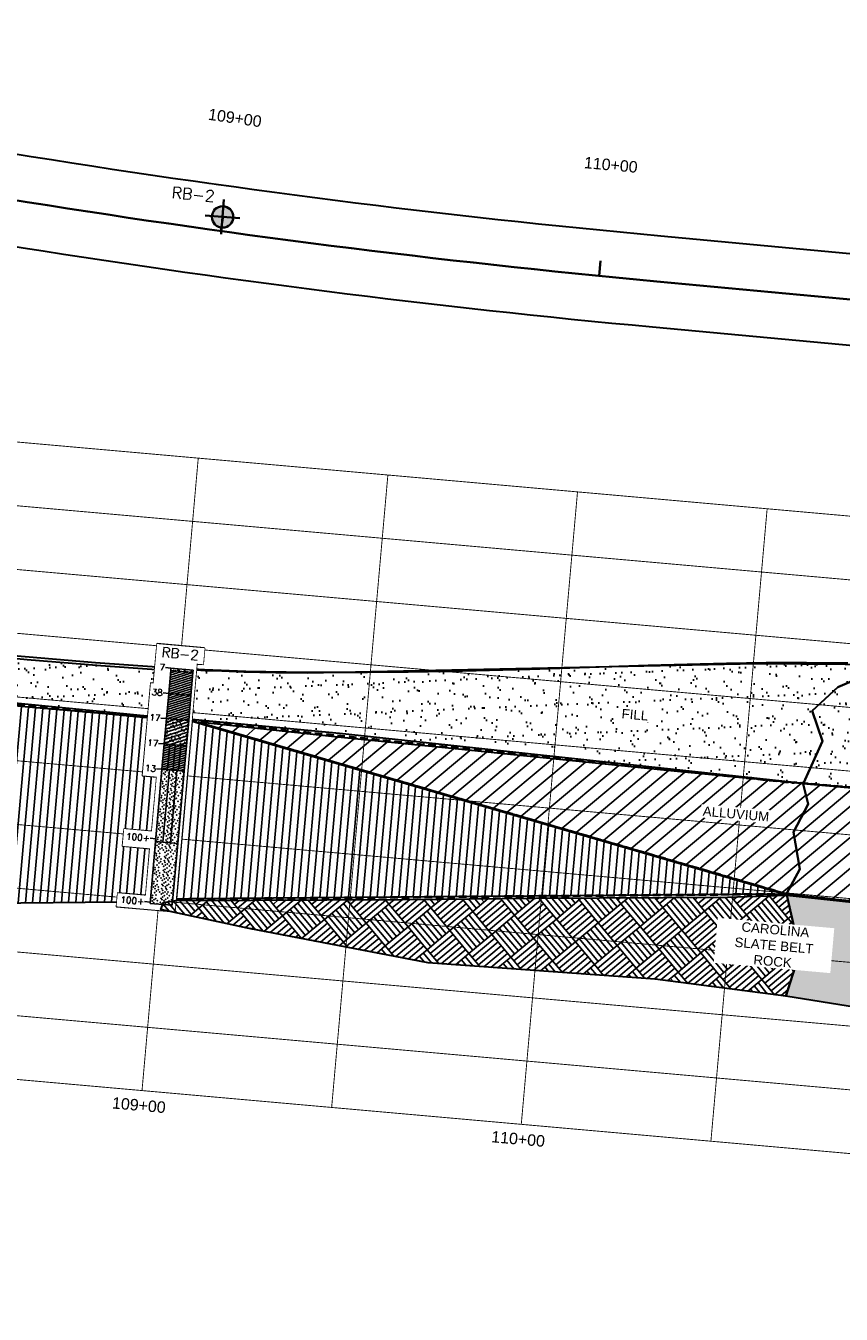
# Model space of a CAD drawing. Header units: feet. Extents: x 1596540 to 2197648, y 451737 to 924248.
# Tile 7 of 40: x 2195807 to 2196022, y 454010 to 454349. Entities that reach past the tile are written whole.
import ezdxf
from ezdxf.enums import TextEntityAlignment as Align

# ---------------------------------------------------------------- set-up
doc = ezdxf.new("R2010")
doc.units = ezdxf.units.FT
doc.header["$LTSCALE"] = 0.5
doc.header["$MEASUREMENT"] = 0
doc.set_wipeout_variables(frame=1)
for name, pattern in [('DASH', [0.12, 0.08, -0.04]), ('DASHED2', [0.375, 0.25, -0.125]), ('SOLID', [0])]:
    doc.linetypes.add(name, pattern=pattern)
for name, color, linetype, lineweight in [('BR_CONCRETE', 91, 'Continuous', 35), ('BR_GRID LINES', 253, 'DASHED2', 25), ('BR_PROPOSED_TRAVELWAY', 137, 'Continuous', 30), ('BR_TEXT', 141, 'Continuous', 20), ('RD_HC_TX_Sta50', 7, 'Continuous', 30), ('RD_PD_RW', 12, 'Continuous', 30), ('strat', 7, 'Continuous', 30)]:
    doc.layers.add(name, color=color, linetype=linetype, lineweight=lineweight)
doc.layers.add('paper', color=1, linetype='Continuous', lineweight=30, plot=False)
doc.layers.add('RB-2', color=6, linetype='SOLID')
doc.styles.add('Arial', font='arial.ttf', dxfattribs={"height": 0.0556})
doc.styles.add('ROMAND', font='romand', dxfattribs={"height": 1})
doc.styles.get("Standard").update_dxf_attribs({"font": 'simplex.shx'})
pattern_1 = [(32.4167009, (352217.911, -171895.133), (0.323935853, 5.774480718), [0, -4.56, 0, -5.1, 0, -4.875]), (2.4167009, (352217.911, -171895.133), (6.038608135, 7.96271146), [0, -2.46, 0, -4.11, 0, -1.575]), (322.4167009, (352214.2356, -171894.806), (9.307185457, -0.810865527), [0, -1.5, 0, -5.4, 0, -7.05]), (312.4167009, (352214.236, -171894.806), (9.21620653, 1.823606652), [0, -0.75, 0, -3.54, 0, -4.05])]
pattern_2 = [(84.9167009, (352217.911, -171895.1332), (-1.8676255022, 0.1661324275), [])]

# ---------------------------------------------------------------- blocks, each defined once
blk = doc.blocks.new('FME-STB red')
h = blk.add_hatch(color=1)
edge = h.paths.add_edge_path()
edge.add_line((0, 0), (0, -0.141))
edge.add_arc((0, 0), 0.141, 270, 360)
edge.add_line((0.141, 0), (0, 0))
edge = h.paths.add_edge_path()
edge.add_line((-0.141, 0), (0, 0))
edge.add_line((0, 0), (0, 0.141))
edge.add_arc((0, 0), 0.141, 90, 180)
at = {"true_color": 0xffffff}
h = blk.add_hatch(color=7, dxfattribs=at)
edge = h.paths.add_edge_path()
edge.add_line((0, 0), (0, 0.141))
edge.add_arc((0, 0), 0.141, 0, 90, ccw=False)
edge.add_line((0.141, 0), (0, 0))
edge = h.paths.add_edge_path()
edge.add_line((-0.141, 0), (0, 0))
edge.add_line((0, 0), (0, -0.141))
edge.add_arc((0, 0), 0.141, 180, 270, ccw=False)
at = {"color": 7, "lineweight": 35}
for points in [[(0, -0.228), (0, 0.228)], [(0.228, 0), (-0.228, 0)]]:
    blk.add_lwpolyline(points, dxfattribs=at)
blk.add_circle((0, 0), 0.141, dxfattribs=at)
blk = doc.blocks.new('rb-2')
at = {"layer": 'paper'}
blk.add_lwpolyline([(5.43, 5.97), (-7.12, 5.97), (-7.12, -4.43), (-7.83, -4.43), (-7.83, -28.74), (-4.12, -28.74), (-4.12, -43.17), (-11.43, -43.17), (-11.43, -47.64), (-4.22, -47.64), (-4.22, -60.09), (-11.62, -60.09), (-11.62, -63.58), (3.74, -63.58), (3.74, 1.74), (5.41, 1.74)], close=True, dxfattribs=at)
at = {"color": 7, "true_color": 0xffffff}
blk.add_wipeout([(5.43, 5.97), (-7.12, 5.97), (-7.12, -4.43), (-7.83, -4.43), (-7.83, -28.74), (-4.12, -28.74), (-4.12, -43.17), (-11.43, -43.17), (-11.43, -47.64), (-4.22, -47.64), (-4.22, -60.09), (-11.62, -60.09), (-11.62, -63.58), (3.74, -63.58), (3.74, 1.74), (5.41, 1.74)], dxfattribs=at).dxf.layer = 'RB-2'
at = {"layer": 'RB-2', "color": 7, "linetype": 'SOLID'}
for p, q in [((-4.4, 0), (-2.93, 0)), ((-2.93, 0), (-2.93, -0.67)), ((-2.93, 0), (2.93, 0)), ((2.93, -0.67), (2.93, 0)), ((-2.93, -0.67), (2.93, -0.67)), ((-2.93, -1.28), (-1.47, -0.67)), ((-2.93, -1.89), (0, -0.67)), ((-2.93, -2.5), (1.47, -0.67)), ((-2.93, -3.11), (2.93, -0.67)), ((-2.93, -0.67), (-2.93, -6.67)), ((-2.93, -3.72), (2.93, -1.28)), ((-2.93, -4.33), (2.93, -1.89)), ((-2.93, -4.94), (2.93, -2.5)), ((-2.93, -5.56), (2.93, -3.11)), ((-1.48, -0.67), (-1.78, -0.48)), ((-0.62, -0.6), (-0.91, -0.12)), ((0.53, -0.6), (0.82, -0.12)), ((1.39, -0.67), (1.63, -0.52)), ((1.63, -0.52), (1.69, -0.48)), ((2.93, -6.67), (2.93, -0.67)), ((-4.4, -6.67), (-2.93, -6.67)), ((-2.93, -6.17), (2.93, -3.72)), ((-2.93, -6.67), (2.93, -6.67)), ((-2.93, -7.28), (-1.47, -6.67)), ((-2.93, -7.89), (0, -6.67)), ((-2.93, -8.5), (1.47, -6.67)), ((-2.93, -9.11), (2.93, -6.67)), ((-2.93, -6.67), (-2.93, -13.33)), ((-2.67, -6.67), (2.93, -4.33)), ((-1.2, -6.67), (2.93, -4.94)), ((0.27, -6.67), (2.93, -5.56)), ((1.73, -6.67), (2.93, -6.17)), ((2.93, -13.33), (2.93, -6.67)), ((-2.93, -9.72), (2.93, -7.28)), ((-2.93, -10.33), (2.93, -7.89)), ((-2.93, -10.94), (2.93, -8.5)), ((-2.93, -11.56), (2.93, -9.11)), ((-2.93, -12.17), (2.93, -9.72)), ((-4.4, -13.33), (-2.93, -13.33)), ((-2.93, -12.78), (2.93, -10.33)), ((-2.93, -13.33), (2.93, -13.33)), ((-2.93, -14.25), (-0.73, -13.33)), ((-2.93, -15.17), (1.47, -13.33)), ((-2.93, -13.33), (-2.93, -20)), ((-2.8, -13.33), (2.93, -10.94)), ((-1.33, -13.33), (2.93, -11.56)), ((0.13, -13.33), (2.93, -12.17)), ((1.6, -13.33), (2.93, -12.78)), ((2.93, -20), (2.93, -13.33)), ((-2.93, -16.08), (2.93, -13.64)), ((-2.93, -17), (2.93, -14.56)), ((-2.93, -17.92), (2.93, -15.47)), ((-2.93, -18.83), (2.93, -16.39)), ((-4.4, -20), (-2.93, -20)), ((-2.93, -19.75), (2.93, -17.31)), ((-2.93, -20), (2.93, -20)), ((-2.93, -20.61), (-1.47, -20)), ((-2.93, -21.22), (0, -20)), ((-2.93, -21.83), (1.47, -20)), ((-2.93, -22.44), (2.93, -20)), ((-2.93, -20), (-2.93, -26.67)), ((-1.47, -26.67), (-1.47, -20)), ((-1.33, -20), (2.93, -18.22)), ((0, -26.67), (0, -20)), ((0.87, -20), (2.93, -19.14)), ((1.47, -26.67), (1.47, -20)), ((2.93, -26.67), (2.93, -20)), ((-2.93, -23.06), (2.93, -20.61)), ((-2.93, -23.67), (2.93, -21.22)), ((-2.93, -24.28), (2.93, -21.83)), ((-2.93, -24.89), (2.93, -22.44)), ((-2.93, -25.5), (2.93, -23.06)), ((-2.93, -26.11), (2.93, -23.67)), ((-4.4, -26.67), (-2.93, -26.67)), ((-2.93, -26.67), (2.93, -26.67)), ((-2.93, -26.67), (-2.93, -45.67)), ((-2.8, -26.67), (2.93, -24.28)), ((-1.33, -26.67), (2.93, -24.89)), ((-0.98, -45.67), (-0.98, -26.67)), ((0.13, -26.67), (2.93, -25.5)), ((0.98, -45.67), (0.98, -26.67)), ((1.6, -26.67), (2.93, -26.11)), ((2.93, -45.67), (2.93, -26.67)), ((-4.4, -45), (-2.93, -45)), ((-2.93, -45.67), (2.93, -45.67)), ((-2.93, -45.67), (-2.93, -62)), ((2.93, -62), (2.93, -45.67)), ((-4.4, -61.67), (-2.93, -61.67)), ((-2.93, -62), (2.93, -62))]:
    blk.add_line(p, q, dxfattribs=at)
at = {"layer": 'RB-2', "color": 7}
for p in [(-2.83, -0.61), (-2.24, -0.12), (-1.07, -0.37), (0.69, -0.12), (1.09, -0.59), (2.45, -0.37), (-2.42, -13.42), (-0.22, -13.42), (2.68, -13.52), (-2.86, -13.79), (-2.86, -15.07), (-2.86, -16.17), (-2.42, -14.34), (-2.42, -16.54), (-1.98, -13.97), (-1.98, -14.71), (-1.98, -15.81), (-1.54, -13.61), (-1.54, -15.26), (-1.54, -16.36), (-1.1, -14.16), (-1.1, -14.89), (-0.66, -15.44), (-0.22, -14.52), (-0.22, -15.99), (0.03, -14.95), (0.09, -13.77), (0.22, -15.62), (0.22, -16.72), (0.66, -13.97), (0.66, -16.36), (0.71, -15.33), (0.89, -14.39), (1.1, -13.61), (1.1, -14.71), (1.27, -15.81), (1.54, -15.26), (1.54, -16.91), (1.98, -13.97), (1.98, -16.17), (2.42, -15.44), (2.66, -14.81), (2.86, -14.34), (2.86, -15.81), (2.86, -16.54), (-2.86, -17.46), (-2.86, -18.74), (-2.86, -19.84), (-2.42, -17.09), (-2.42, -18.01), (-1.98, -17.64), (-1.98, -18.37), (-1.98, -19.47), (-1.54, -17.27), (-1.54, -18.92), (-1.1, -17.82), (-1.1, -18.56), (-0.66, -19.11), (-0.22, -17.09), (-0.22, -18.19), (-0.22, -19.66), (0.03, -18.62), (0.09, -17.44), (0.22, -19.29), (0.66, -17.64), (0.71, -19), (0.89, -18.06), (1.1, -17.27), (1.1, -18.37), (1.27, -19.47), (1.54, -18.92), (1.98, -17.64), (1.98, -19.84), (2.42, -19.11), (2.66, -18.47), (2.68, -17.18), (2.86, -18.01), (2.86, -19.47), (-2.42, -26.76), (-1.54, -26.94), (-0.22, -26.76), (1.1, -26.94), (2.68, -26.85), (-2.86, -27.12), (-2.86, -28.41), (-2.86, -29.51), (-2.42, -27.67), (-2.42, -29.87), (-2.42, -30.42), (-1.98, -27.31), (-1.98, -28.04), (-1.98, -29.14), (-1.54, -28.59), (-1.54, -29.69), (-1.1, -27.49), (-1.1, -28.22), (-0.66, -28.77), (-0.22, -27.86), (-0.22, -29.32), (-0.22, -30.42), (0.03, -28.28), (0.09, -27.11), (0.22, -28.96), (0.22, -30.06), (0.66, -27.31), (0.66, -29.69), (0.71, -28.67), (0.89, -27.72), (1.1, -28.04), (1.27, -29.14), (1.54, -28.59), (1.54, -30.24), (1.98, -27.31), (1.98, -29.51), (2.42, -28.77), (2.66, -28.14), (2.86, -27.67), (2.86, -29.14), (2.86, -29.87), (-2.86, -30.79), (-2.86, -32.07), (-2.86, -33.17), (-2.42, -31.34), (-2.42, -33.54), (-1.98, -30.97), (-1.98, -31.71), (-1.98, -32.81), (-1.54, -30.61), (-1.54, -32.26), (-1.54, -33.36), (-1.1, -31.16), (-1.1, -31.89), (-0.66, -32.44), (-0.22, -31.52), (-0.22, -32.99), (0.03, -31.95), (0.09, -30.77), (0.22, -32.62), (0.22, -33.72), (0.66, -30.97), (0.66, -33.36), (0.71, -32.33), (0.89, -31.39), (1.1, -30.61), (1.1, -31.71), (1.27, -32.81), (1.54, -32.26), (1.98, -30.97), (1.98, -33.17), (2.42, -32.44), (2.66, -31.81), (2.68, -30.52), (2.86, -31.34), (2.86, -32.81), (2.86, -33.54), (-2.86, -34.46), (-2.86, -35.74), (-2.86, -36.84), (-2.42, -34.09), (-2.42, -35.01), (-1.98, -34.64), (-1.98, -35.37), (-1.98, -36.47), (-1.54, -34.27), (-1.54, -35.92), (-1.54, -37.02), (-1.1, -34.82), (-1.1, -35.56), (-0.66, -36.11), (-0.22, -34.09), (-0.22, -35.19), (-0.22, -36.66), (0.03, -35.62), (0.09, -34.44), (0.22, -36.29), (0.66, -34.64), (0.66, -37.02), (0.71, -36), (0.89, -35.06), (1.1, -34.27), (1.1, -35.37), (1.27, -36.47), (1.54, -33.91), (1.54, -35.92), (1.98, -34.64), (1.98, -36.84), (2.42, -36.11), (2.66, -35.47), (2.68, -34.18), (2.86, -35.01), (2.86, -36.47), (-2.86, -38.12), (-2.86, -39.41), (-2.86, -40.51), (-2.42, -37.21), (-2.42, -37.76), (-2.42, -38.67), (-1.98, -38.31), (-1.98, -39.04), (-1.98, -40.14), (-1.54, -37.94), (-1.54, -39.59), (-1.1, -38.49), (-1.1, -39.22), (-0.66, -39.77), (-0.22, -37.76), (-0.22, -38.86), (-0.22, -40.32), (0.03, -39.28), (0.09, -38.11), (0.22, -37.39), (0.22, -39.96), (0.66, -38.31), (0.71, -39.67), (0.89, -38.72), (1.1, -37.94), (1.1, -39.04), (1.27, -40.14), (1.54, -37.57), (1.54, -39.59), (1.98, -38.31), (1.98, -40.51), (2.42, -39.77), (2.66, -39.14), (2.68, -37.85), (2.86, -37.21), (2.86, -38.67), (2.86, -40.14), (-2.86, -41.79), (-2.86, -43.07), (-2.42, -40.87), (-2.42, -41.42), (-2.42, -42.34), (-1.98, -41.97), (-1.98, -42.71), (-1.98, -43.81), (-1.54, -40.69), (-1.54, -41.61), (-1.54, -43.26), (-1.1, -42.16), (-1.1, -42.89), (-0.66, -43.44), (-0.22, -41.42), (-0.22, -42.52), (0.03, -42.95), (0.09, -41.77), (0.22, -41.06), (0.22, -43.62), (0.66, -40.69), (0.66, -41.97), (0.71, -43.33), (0.89, -42.39), (1.1, -41.61), (1.1, -42.71), (1.27, -43.81), (1.54, -41.24), (1.54, -43.26), (1.98, -41.97), (2.42, -43.44), (2.66, -42.81), (2.68, -41.52), (2.86, -40.87), (2.86, -42.34), (2.86, -43.81), (-2.86, -44.17), (-2.86, -45.46), (-2.86, -46.12), (-2.42, -44.54), (-2.42, -45.09), (-2.42, -45.76), (-2.42, -46.67), (-1.98, -45.64), (-1.98, -46.31), (-1.98, -47.04), (-1.54, -44.36), (-1.54, -45.27), (-1.54, -45.94), (-1.1, -46.49), (-1.1, -47.22), (-0.22, -43.99), (-0.22, -45.09), (-0.22, -45.76), (-0.22, -46.86), (0.03, -47.28), (0.09, -45.44), (0.09, -46.11), (0.22, -44.72), (0.66, -44.36), (0.66, -45.64), (0.66, -46.31), (0.89, -46.72), (1.1, -45.27), (1.1, -45.94), (1.1, -47.04), (1.54, -44.91), (1.98, -44.17), (1.98, -45.64), (1.98, -46.31), (2.66, -47.14), (2.68, -45.18), (2.68, -45.85), (2.86, -44.54), (2.86, -46.67), (-2.86, -47.41), (-2.86, -48.51), (-2.86, -49.79), (-2.42, -48.87), (-2.42, -49.42), (-2.42, -50.34), (-1.98, -48.14), (-1.98, -49.97), (-1.98, -50.71), (-1.54, -47.59), (-1.54, -48.69), (-1.54, -49.61), (-1.1, -50.16), (-0.66, -47.77), (-0.22, -48.32), (-0.22, -49.42), (-0.22, -50.52), (0.09, -49.77), (0.22, -47.96), (0.22, -49.06), (0.66, -48.69), (0.66, -49.97), (0.71, -47.67), (0.89, -50.39), (1.1, -49.61), (1.1, -50.71), (1.27, -48.14), (1.54, -47.59), (1.54, -49.24), (1.98, -48.51), (1.98, -49.97), (2.42, -47.77), (2.68, -49.52), (2.86, -48.14), (2.86, -48.87), (2.86, -50.34), (-2.86, -51.07), (-2.86, -52.17), (-2.86, -53.46), (-2.42, -52.54), (-2.42, -53.09), (-2.42, -54.01), (-1.98, -51.81), (-1.98, -53.64), (-1.54, -51.26), (-1.54, -52.36), (-1.54, -53.27), (-1.1, -50.89), (-1.1, -53.82), (-0.66, -51.44), (-0.22, -51.99), (-0.22, -53.09), (0.03, -50.95), (0.09, -53.44), (0.22, -51.62), (0.22, -52.72), (0.66, -52.36), (0.66, -53.64), (0.71, -51.33), (0.89, -54.06), (1.1, -53.27), (1.27, -51.81), (1.54, -51.26), (1.54, -52.91), (1.98, -52.17), (1.98, -53.64), (2.42, -51.44), (2.66, -50.81), (2.68, -53.18), (2.86, -51.81), (2.86, -52.54), (2.86, -54.01), (-2.86, -54.74), (-2.86, -55.84), (-2.86, -57.12), (-2.42, -56.21), (-2.42, -56.76), (-1.98, -54.37), (-1.98, -55.47), (-1.98, -57.31), (-1.54, -54.92), (-1.54, -56.02), (-1.54, -56.94), (-1.1, -54.56), (-1.1, -57.49), (-0.66, -55.11), (-0.22, -54.19), (-0.22, -55.66), (-0.22, -56.76), (0.03, -54.62), (0.09, -57.11), (0.22, -55.29), (0.22, -56.39), (0.66, -56.02), (0.66, -57.31), (0.71, -55), (1.1, -54.37), (1.1, -56.94), (1.27, -55.47), (1.54, -54.92), (1.54, -56.57), (1.98, -55.84), (1.98, -57.31), (2.42, -55.11), (2.66, -54.47), (2.68, -56.85), (2.86, -55.47), (2.86, -56.21), (-2.86, -58.41), (-2.86, -59.51), (-2.86, -60.79), (-2.42, -57.67), (-2.42, -59.87), (-2.42, -60.42), (-1.98, -58.04), (-1.98, -59.14), (-1.54, -58.59), (-1.54, -59.69), (-1.54, -60.61), (-1.1, -58.22), (-0.66, -58.77), (-0.22, -57.86), (-0.22, -59.32), (-0.22, -60.42), (0.03, -58.28), (0.09, -60.77), (0.22, -58.96), (0.22, -60.06), (0.66, -59.69), (0.71, -58.67), (0.89, -57.72), (1.1, -58.04), (1.1, -60.61), (1.27, -59.14), (1.54, -58.59), (1.54, -60.24), (1.98, -59.51), (2.42, -58.77), (2.66, -58.14), (2.68, -60.52), (2.86, -57.67), (2.86, -59.14), (2.86, -59.87), (-2.42, -61.34), (-1.98, -60.97), (-1.98, -61.71), (-1.1, -61.16), (-1.1, -61.89), (-0.22, -61.52), (0.03, -61.95), (0.66, -60.97), (0.89, -61.39), (1.1, -61.71), (1.98, -60.97), (2.66, -61.81), (2.86, -61.34)]:
    blk.add_point(p, dxfattribs=at)
at = {"layer": 'RB-2', "color": 134, "style": 'ROMAND'}
blk.add_text('RB-2', height=2.6, dxfattribs=at).set_placement((-0.84, 2.68), align=Align.CENTER)
at = {"layer": 'RB-2', "color": 7, "style": 'ROMAND'}
for s, p in [('7', (-4.49, 0)), ('38', (-4.49, -6.67)), ('17', (-4.49, -13.33)), ('17', (-4.49, -20)), ('13', (-4.49, -26.67)), ('100+', (-4.49, -45)), ('100+', (-4.49, -61.67))]:
    blk.add_text(s, height=1.7, dxfattribs=at).set_placement(p, align=Align.MIDDLE_RIGHT)

msp = doc.modelspace()

# ---------------------------------------------------------------- hatches: boundary and pattern name
at = {"layer": 'strat', "lineweight": 30, "transparency": 33554648}
h = msp.add_hatch(dxfattribs=at)
h.set_pattern_fill('AR-SAND', color=256, scale=3, angle=-5.083299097)
h.set_pattern_definition(pattern_1)
h.paths.add_polyline_path([(2195654.2050676, 454197.4159891), (2195653.1163608, 454185.1125948), (2195713.5174211, 454179.5590306), (2195778.629596, 454173.4677727), (2195844.7182447, 454166.9895266), (2195845.994743, 454179.3407908), (2195840.548059, 454179.6946407), (2195827.2026941, 454180.679296), (2195807.8338503, 454182.2563479), (2195794.0280889, 454183.5049142), (2195758.664946, 454186.8801375), (2195725.2943692, 454190.2411963), (2195657.0752747, 454197.0701557)])
at = {"layer": 'strat', "lineweight": 25, "transparency": 33554602}
h = msp.add_hatch(dxfattribs=at)
h.set_pattern_fill('ANSI31', color=256, scale=15, angle=39.916700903)
h.set_pattern_definition(pattern_2)
h.paths.add_polyline_path([(2195653.0686793, 454184.6020239), (2195648.6216248, 454136.3490115), (2195672.7125856, 454133.0523299), (2195724.2258114, 454123.6875496), (2195765.2923321, 454127.5905275), (2195797.6333454, 454118.3764121), (2195840.1002747, 454118.8005014), (2195844.6887652, 454166.4754566), (2195827.4218164, 454168.1070109), (2195810.241375, 454169.6554859), (2195774.9326777, 454172.885155), (2195748.5998709, 454175.5377434), (2195727.0915918, 454177.4992067), (2195684.7126994, 454181.5654324), (2195658.0536419, 454184.0165655)])
at = {"layer": 'strat', "lineweight": 30, "transparency": 33554648}
h = msp.add_hatch(dxfattribs=at)
h.set_pattern_fill('AR-SAND', color=256, scale=3, angle=-5.083299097)
h.set_pattern_definition(pattern_1)
h.paths.add_polyline_path([(2195851.1762139, 454178.7275128), (2195850.1320311, 454166.7625001), (2195889.905976, 454162.973101), (2196011.7311819, 454149.8604614), (2196016.768844, 454160.8682864), (2196014.0505003, 454168.8344362), (2196020.7428173, 454175.0370602), (2196034.4429992, 454180.8938744), (2195999.3274887, 454181.1950452), (2195881.5063608, 454178.7142246), (2195873.1663925, 454178.8190904), (2195864.7750133, 454179.0152871), (2195858.9926708, 454179.2296155), (2195854.6249763, 454179.3517558), (2195851.2535953, 454179.5974178)])
h = msp.add_hatch(dxfattribs=at)
h.set_pattern_fill('AR-SAND', color=256, scale=3, angle=-5.083299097)
h.set_pattern_definition([(32.4167009, (359759.485, -176921.1593), (0.323935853, 5.774480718), [0, -4.56, 0, -5.1, 0, -4.875]), (2.4167009, (359759.485, -176921.159), (6.038608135, 7.96271146), [0, -2.46, 0, -4.11, 0, -1.575]), (322.4167009, (359755.8095, -176920.8324), (9.307185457, -0.810865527), [0, -1.5, 0, -5.4, 0, -7.05]), (312.4167009, (359755.8095, -176920.832), (9.21620653, 1.823606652), [0, -0.75, 0, -3.54, 0, -4.05])])
h.paths.add_polyline_path([(2196011.7311819, 454149.8604614), (2196038.5639249, 454147.6147666), (2196042.115861, 454147.3498614), (2196044.5258948, 454173.7912605), (2196051.6724612, 454173.1732496), (2196049.2281728, 454146.5376191), (2196066.5210245, 454145.0700027), (2196067.2692312, 454155.1034252), (2196074.5508908, 454154.5411633), (2196073.6049852, 454144.4040186), (2196078.1249656, 454144.050005), (2196079.0088594, 454154.007757), (2196086.1498996, 454153.3899456), (2196085.212186, 454143.644102), (2196097.3415064, 454151.0488793), (2196091.5154936, 454159.2632619), (2196083.7881034, 454170.4081964), (2196034.4429992, 454180.8938744), (2196020.7428173, 454175.0370602), (2196014.0505003, 454168.8344362), (2196016.768844, 454160.8682864)])
at = {"layer": 'strat', "lineweight": 25, "transparency": 33554602}
h = msp.add_hatch(dxfattribs=at)
h.set_pattern_fill('ANSI31', color=256, scale=15, angle=39.916700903)
h.set_pattern_definition(pattern_2)
h.paths.add_polyline_path([(2195849.6857102, 454166.3255187), (2195845.5879901, 454119.4640769), (2195850.2717359, 454119.5710956), (2196006.2283185, 454120.8441662), (2196000.6316394, 454122.481529), (2195849.7096958, 454166.4565979)])
h = msp.add_hatch(dxfattribs=at)
h.set_pattern_fill('ANSI31', color=256, scale=25, angle=-5.083299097)
h.set_pattern_definition([(39.9167009, (352217.911, -171895.1332), (-2.005228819, 2.3968067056), [])])
h.paths.add_polyline_path([(2195852.9410189, 454165.837867), (2196007.2709377, 454120.8332724), (2196010.7991204, 454127.3111354), (2196009.0898646, 454136.9821812), (2196012.9445151, 454144.3550149), (2196011.6526673, 454149.710676), (2196010.1465985, 454149.8131378), (2195975.0208502, 454153.2550821), (2195920.2131171, 454158.8496895), (2195889.432577, 454161.9381656)])
h = msp.add_hatch(dxfattribs=at)
h.set_pattern_fill('ANSI31', color=256, scale=25, angle=-5.083299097)
h.set_pattern_definition([(39.9167009, (359759.485, -176921.1593), (-2.005228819, 2.3968067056), [])])
h.paths.add_polyline_path([(2196011.6526673, 454149.710676), (2196012.9445151, 454144.3550149), (2196009.0898646, 454136.9821812), (2196010.7991204, 454127.3111354), (2196007.2709377, 454120.8332724), (2196039.5008834, 454117.3272675), (2196042.1515363, 454146.9329415)])
h.paths.add_polyline_path([(2196049.2153849, 454146.3969634), (2196046.6592749, 454116.4772972), (2196050.4382772, 454115.8368154), (2196055.4157953, 454114.761914), (2196066.121248, 454112.0227499), (2196068.9055412, 454111.2921287), (2196072.7359519, 454110.3446158), (2196075.061929, 454109.7538346), (2196078.0975141, 454143.8277749), (2196073.5868576, 454144.1777333), (2196073.2399327, 454140.710068), (2196066.1585069, 454141.3784302), (2196066.4684019, 454144.8622035)])
h.paths.add_polyline_path([(2196085.1628467, 454143.3255479), (2196082.1392807, 454109.0182085), (2196083.7547878, 454109.0691527), (2196086.4188928, 454109.2657285), (2196090.0189876, 454109.4801475), (2196093.5408429, 454148.4573879)])
h.paths.add_polyline_path([(2196187.9173371, 454098.1045178), (2196190.9367424, 454141.5161483), (2196187.6293851, 454142.0298282), (2196180.1713522, 454144.1080308), (2196172.2531782, 454144.4844486), (2196163.9617579, 454144.8145167), (2196153.4123858, 454145.3774797), (2196138.9228664, 454146.5317728), (2196125.649249, 454146.7555826), (2196117.1224583, 454147.7154411), (2196100.8880562, 454149.9845824), (2196097.1695536, 454109.1532918), (2196119.3812614, 454107.6366491), (2196142.7730326, 454105.9242445), (2196160.6841883, 454104.4949076), (2196168.2755347, 454103.6852264), (2196171.6542355, 454103.1918064), (2196174.1729621, 454102.6483309), (2196176.9641025, 454101.8144355), (2196180.3922126, 454100.5438634), (2196183.61921, 454099.3241117), (2196185.4278749, 454098.7685399), (2196186.8914079, 454098.3469056)])
h.paths.add_polyline_path([(2196212.3880693, 454138.5512593), (2196211.1771208, 454132.5128888), (2196207.0709942, 454087.80528), (2196209.9089921, 454087.534351), (2196217.6146313, 454087.3984376), (2196230.3070389, 454087.6598995), (2196243.3892747, 454088.1189511), (2196266.2696618, 454089.6372832), (2196287.1258192, 454090.9271641), (2196300.0990455, 454091.9821222), (2196305.796564, 454092.3726987), (2196309.2324464, 454131.3997754), (2196304.0497215, 454127.2576834), (2196294.7264745, 454120.1013174), (2196292.8266374, 454119.9215916), (2196286.3655744, 454093.6396237), (2196240.2933461, 454096.6173585), (2196236.4149587, 454096.905791), (2196230.6431809, 454129.277069), (2196225.7104195, 454139.3728538), (2196215.1851016, 454138.6520016), (2196213.1445554, 454138.2049526)])
h.paths.add_polyline_path([(2196313.6762469, 454094.5248803), (2196317.7922956, 454136.8451127), (2196319.5674806, 454137.8609941), (2196322.6679274, 454139.8362734), (2196324.0065158, 454141.7425127), (2196325.7527437, 454143.6255589), (2196326.9492864, 454144.5054384), (2196323.3671697, 454103.7056395), (2196322.3728038, 454103.0152521), (2196320.7696557, 454101.6604768), (2196318.3686067, 454099.1680387), (2196315.6770024, 454096.2818455), (2196314.2020877, 454094.7427811), (2196313.8519893, 454094.4790092)])
h.paths.add_polyline_path([(2196335.1772574, 454149.0976494), (2196340.2144891, 454152.2607411), (2196347.4315391, 454159.3243802), (2196351.7034938, 454163.3325956), (2196354.3529918, 454165.2028808), (2196357.3594633, 454166.0174912), (2196361.1753066, 454166.1454604), (2196364.7164796, 454165.7124912), (2196363.7584112, 454152.1442211), (2196361.9681551, 454150.9356403), (2196360.1254136, 454149.089703), (2196355.4156792, 454143.0044796), (2196349.5141532, 454134.1669415), (2196340.2743097, 454119.6743105), (2196334.4172152, 454110.9987809), (2196332.0221053, 454108.175112), (2196331.0246413, 454107.2882677)])
at = {"layer": 'strat', "lineweight": 25, "transparency": 33554559}
h = msp.add_hatch(dxfattribs=at)
h.set_pattern_fill('AR-PARQ1', color=256, scale=0.65, angle=39.916700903)
h.set_pattern_definition([(129.9167009, (359759.485, -176921.159), (-10.98748067, 0.977378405), [7.8, -7.8]), (129.9167009, (359760.482, -176920.325), (-10.98748067, 0.977378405), [7.8, -7.8]), (129.9167009, (359761.479, -176919.491), (-10.98748067, 0.977378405), [7.8, -7.8]), (129.9167009, (359762.476, -176918.657), (-10.98748067, 0.977378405), [7.8, -7.8]), (129.9167009, (359763.473, -176917.823), (-10.98748067, 0.977378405), [7.8, -7.8]), (129.9167009, (359764.47, -176916.9885), (-10.98748067, 0.977378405), [7.8, -7.8]), (129.9167009, (359765.4674, -176916.154), (-10.98748067, 0.977378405), [7.8, -7.8]), (39.9167009, (359754.48, -176915.177), (10.98748067, -0.977378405), [7.8, -7.8]), (39.9167009, (359753.646, -176914.18), (10.98748067, -0.977378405), [7.8, -7.8]), (39.9167009, (359752.8116, -176913.183), (10.98748067, -0.977378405), [7.8, -7.8]), (39.9167009, (359751.9774, -176912.186), (10.98748067, -0.977378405), [7.8, -7.8]), (39.9167009, (359751.143, -176911.189), (10.98748067, -0.977378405), [7.8, -7.8]), (39.9167009, (359750.309, -176910.1916), (10.98748067, -0.977378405), [7.8, -7.8]), (39.9167009, (359749.475, -176909.1945), (10.98748067, -0.977378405), [7.8, -7.8])])
h.paths.add_polyline_path([(2196007.3467682, 454120.484255), (2196030.1333883, 454118.0060491), (2196039.6101074, 454116.9336751), (2196046.7212687, 454116.1700482), (2196050.6812537, 454115.5545004), (2196055.9528129, 454114.3562769), (2196065.0859386, 454112.0435734), (2196072.5035993, 454110.1932023), (2196075.0262406, 454109.554346), (2196071.7049104, 454074.440159), (2196079.1727094, 454073.9124433), (2196082.1450645, 454108.6342873), (2196083.3770219, 454106.1958505), (2196086.0715767, 454103.5807654), (2196089.1850214, 454101.8455591), (2196086.2295054, 454068.2525366), (2196093.8261691, 454067.528233), (2196096.7158896, 454100.0772166), (2196096.7431281, 454100.5357453), (2196099.5734398, 454099.7956713), (2196104.316103, 454098.3927852), (2196108.6566923, 454097.3060766), (2196113.6049082, 454096.073739), (2196116.1325799, 454095.4585903), (2196119.9478637, 454094.8111728), (2196123.4698526, 454094.3854599), (2196130.7827166, 454093.69712), (2196140.3992306, 454092.8636904), (2196149.4952713, 454092.2831082), (2196154.5409053, 454091.8650768), (2196161.3887699, 454091.0767136), (2196165.8309648, 454090.6183819), (2196169.6764195, 454090.0869602), (2196173.5397349, 454089.4519449), (2196177.1913545, 454088.6833506), (2196179.76999, 454088.0714153), (2196181.6415274, 454087.5988826), (2196182.9841844, 454087.2040024), (2196186.7724765, 454085.7346425), (2196181.0299881, 454022.1118598), (2196188.6986087, 454021.5484116), (2196188.9573271, 454017.9125612), (2196188.5314534, 454011.393606), (2196187.5871218, 454002.9426883), (2196193.2742724, 454001.9234182), (2196199.4172282, 454001.697839), (2196205.4937114, 454071.0440945), (2196211.97065, 454071.2331719), (2196221.3775175, 454071.854547), (2196233.4993818, 454072.9001484), (2196243.8398772, 454073.8996919), (2196258.6367311, 454075.4535316), (2196271.8678818, 454077.4123517), (2196287.9506045, 454081.1931672), (2196294.3943406, 454083.0946535), (2196298.729992, 454084.3303248), (2196303.7319538, 454085.3787369), (2196305.7572192, 454085.864508), (2196299.3919318, 454020.5826539), (2196307.7811475, 454019.9474861), (2196313.0402568, 454086.6805969), (2196315.8477077, 454086.9907845), (2196318.9050163, 454087.1704933), (2196320.821737, 454087.1841787), (2196321.880405, 454087.2824206), (2196315.6745973, 454017.9475928), (2196323.0261471, 454017.3220157), (2196329.2336596, 454087.5136356), (2196331.1028588, 454087.7927068), (2196334.0234112, 454088.5387994), (2196336.4486195, 454089.4752563), (2196337.8889717, 454090.1390777), (2196340.1785598, 454091.6479642), (2196342.0299078, 454092.9932721), (2196343.6818074, 454094.3747491), (2196345.564941, 454096.2974575), (2196348.3486507, 454099.8769432), (2196349.4455485, 454101.242843), (2196350.7995695, 454102.7549303), (2196351.9224763, 454103.8026473), (2196353.5879178, 454105.228004), (2196356.2128474, 454107.1973359), (2196358.10721, 454108.4632157), (2196360.1017471, 454109.7799497), (2196357.2804012, 454079.2298126), (2196364.6081163, 454078.5680023), (2196367.8215502, 454113.752708), (2196368.1420693, 454114.0889345), (2196371.9376721, 454116.3879428), (2196375.8026233, 454118.3948845), (2196378.4420994, 454119.8437296), (2196367.5224, 453998.3097374), (2196375.0228817, 453997.7452314), (2196385.848398, 454120.2988605), (2196386.5609107, 454119.9888752), (2196387.6265086, 454119.257052), (2196388.1264339, 454118.6371796), (2196389.1865483, 454116.9194515), (2196391.3193557, 454110.0103345), (2196393.4615686, 454103.0184291), (2196395.6425059, 454098.254775), (2196399.3950264, 454091.4384548), (2196402.8276623, 454086.4040497), (2196405.9115073, 454082.7205727), (2196410.2029814, 454077.0265073), (2196401.6882306, 454061.9295593), (2196406.2334168, 454024.5062347), (2196394.1391948, 453997.4436442), (2196375.8193284, 453996.2251351), (2196366.1785957, 453997.5005763), (2196353.54461, 454012.2823438), (2196340.8058287, 454018.1039142), (2196323.8556545, 454016.7264824), (2196315.5916596, 454017.6113141), (2196307.9247938, 454019.5537272), (2196297.9433409, 454020.4512675), (2196263.3167095, 454028.8828891), (2196224.5790708, 454021.2972295), (2196200.2465452, 454000.948363), (2196191.6298567, 454000.4579775), (2196182.5102913, 454003.8372986), (2196180.9593795, 454021.352229), (2196166.2377799, 454036.5368134), (2196146.9275707, 454060.9561424), (2196125.5449726, 454069.5456492), (2196094.4064843, 454067.0116979), (2196085.818817, 454068.1568895), (2196078.9387635, 454073.2954702), (2196071.2255002, 454073.9704694), (2196039.6852113, 454081.7023093), (2196025.6984963, 454090.9394117), (2196007.1281737, 454093.9321949), (2196010.7514095, 454105.474102)])

# ---------------------------------------------------------------- linework, layer by layer
at = {"layer": 'BR_CONCRETE'}
for p, q in [((2195858.7336767, 454294.7904166), (2195859.2837204, 454298.7524175)), ((2195958.0322756, 454283.0237267), (2195958.4234416, 454287.0045544)), ((2195973.2029229, 454281.5796918), (2196033.7721334, 454275.9483283))]:
    msp.add_line(p, q, dxfattribs=at)
msp.add_arc((2196202.5110003, 456771.0410403), 2500, 256.8501736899, 264.7372489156, dxfattribs=at)
at = {"layer": 'BR_GRID LINES', "ltscale": 0.052083, "const_width": 0.2333333}
for points in [[(2195588.9960351, 454091.3144935), (2195603.763362, 454257.3256492), (2196450.4202563, 454182.0122821)], [(2195602.2866293, 454240.7245337), (2196448.9435236, 454165.4111666)], [(2195838.0127687, 454069.1635032), (2195852.7800956, 454235.1746589)], [(2195887.8161154, 454064.7333051), (2195902.5834423, 454230.7444609)], [(2195937.6194622, 454060.303107), (2195952.386789, 454226.3142628)], [(2195600.8098966, 454224.1234181), (2196447.4667909, 454148.810051)], [(2195987.4228089, 454055.872909), (2196002.1901358, 454221.8840647)], [(2195599.3316872, 454207.5057014), (2196445.9885815, 454132.1923343)], [(2195597.8564312, 454190.9211869), (2196444.5133255, 454115.6078198)], [(2195596.3796985, 454174.3200714), (2196443.0365929, 454099.0067043)], [(2195594.9029658, 454157.7189558), (2196441.5598602, 454082.4055887)], [(2195593.4262331, 454141.1178402), (2196440.0831275, 454065.8044731)], [(2195591.9495005, 454124.5167246), (2196438.6063948, 454049.2033575)], [(2195590.4727678, 454107.9156091), (2196437.1296621, 454032.602242)], [(2195588.9960351, 454091.3144935), (2196435.6529294, 454016.0011264)]]:
    msp.add_lwpolyline(points, dxfattribs=at)
at = {"layer": 'BR_PROPOSED_TRAVELWAY'}
for p, q in [((2195974.3138202, 454293.5281607), (2196034.8830307, 454287.8967972)), ((2195972.0920256, 454269.631223), (2196032.6612361, 454263.9998595))]:
    msp.add_line(p, q, dxfattribs=at)
for radius, start in [(2488, 256.8110066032), (2512, 256.8889628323)]:
    msp.add_arc((2196202.5110003, 456771.0410403), radius, start, 264.7372489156, dxfattribs=at)
at = {"layer": 'paper'}
for points in [[(2195654.2050676, 454197.4159891), (2195653.1163608, 454185.1125948), (2195713.5174211, 454179.5590306), (2195778.629596, 454173.4677727), (2195844.7182447, 454166.9895266), (2195845.994743, 454179.3407908), (2195840.548059, 454179.6946407), (2195827.2026941, 454180.679296), (2195807.8338503, 454182.2563479), (2195794.0280889, 454183.5049142), (2195758.664946, 454186.8801375), (2195725.2943692, 454190.2411963), (2195657.0752747, 454197.0701557)], [(2195653.0686793, 454184.6020239), (2195653.0686793, 454184.6020239), (2195648.6216248, 454136.3490115), (2195672.7125856, 454133.0523299), (2195724.2258114, 454123.6875496), (2195765.2923321, 454127.5905275), (2195797.6333454, 454118.3764121), (2195840.1002747, 454118.8005014), (2195844.6887652, 454166.4754566), (2195827.4218164, 454168.1070109), (2195810.241375, 454169.6554859), (2195774.9326777, 454172.885155), (2195748.5998709, 454175.5377434), (2195727.0915918, 454177.4992067), (2195684.7126994, 454181.5654324), (2195658.0536419, 454184.0165655)], [(2195851.1762139, 454178.7275128), (2195850.1320311, 454166.7625001), (2195889.905976, 454162.973101), (2196011.7311819, 454149.8604614), (2196016.768844, 454160.8682864), (2196014.0505003, 454168.8344362), (2196020.7428173, 454175.0370602), (2196034.4429992, 454180.8938744), (2195999.3274887, 454181.1950452), (2195881.5063608, 454178.7142246), (2195873.1663925, 454178.8190904), (2195864.7750133, 454179.0152871), (2195858.9926708, 454179.2296155), (2195854.6249763, 454179.3517558), (2195851.2535953, 454179.5974178)], [(2196011.7311819, 454149.8604614), (2196038.5639249, 454147.6147666), (2196042.115861, 454147.3498614), (2196044.5258948, 454173.7912605), (2196051.6724612, 454173.1732496), (2196049.2281728, 454146.5376191), (2196066.5210245, 454145.0700027), (2196067.2692312, 454155.1034252), (2196074.5508908, 454154.5411633), (2196073.6049852, 454144.4040186), (2196078.1249656, 454144.050005), (2196079.0088594, 454154.007757), (2196086.1498996, 454153.3899456), (2196085.212186, 454143.644102), (2196097.3415064, 454151.0488793), (2196091.5154936, 454159.2632619), (2196083.7881034, 454170.4081964), (2196034.4429992, 454180.8938744), (2196020.7428173, 454175.0370602), (2196014.0505003, 454168.8344362), (2196016.768844, 454160.8682864), (2196011.7311819, 454149.8604614)], [(2195849.6857102, 454166.3255187), (2195845.5879901, 454119.4640769), (2195850.2717359, 454119.5710956), (2196006.2283185, 454120.8441662), (2196000.6316394, 454122.481529), (2195849.7096958, 454166.4565979)], [(2195852.9410189, 454165.837867), (2196007.2709377, 454120.8332724), (2196010.7991204, 454127.3111354), (2196009.0898646, 454136.9821812), (2196012.9445151, 454144.3550149), (2196011.6526673, 454149.710676), (2196010.1465985, 454149.8131378), (2195975.0208502, 454153.2550821), (2195920.2131171, 454158.8496895), (2195889.432577, 454161.9381656)], [(2196011.6526673, 454149.710676), (2196012.9445151, 454144.3550149), (2196009.0898646, 454136.9821812), (2196010.7991204, 454127.3111354), (2196007.2709377, 454120.8332724), (2196039.5008834, 454117.3272675), (2196042.1515363, 454146.9329415)]]:
    msp.add_lwpolyline(points, close=True, dxfattribs=at)
msp.add_lwpolyline([(2196025.6984963, 454090.9394117), (2196007.1281737, 454093.9321949), (2196010.7514095, 454105.474102), (2196007.3467682, 454120.484255), (2196030.1333883, 454118.0060491)], dxfattribs=at)
at = {"layer": 'RD_PD_RW'}
msp.add_lwpolyline([(2196023.3533091, 454181.3434339), (2196012.5245922, 454181.4534966), (2196001.9341846, 454181.4164635), (2195991.5191178, 454181.2606584), (2195981.2164232, 454181.014405), (2195970.963132, 454180.706027), (2195960.6962756, 454180.363848), (2195950.3528855, 454180.0161919), (2195939.8855456, 454179.6889556), (2195929.3090503, 454179.3983292), (2195918.6537467, 454179.1580761), (2195907.9499818, 454178.9819594), (2195897.2281026, 454178.8837427), (2195886.5184562, 454178.8771892), (2195875.8513896, 454178.9760623), (2195865.2572498, 454179.1941252), (2195854.4549391, 454179.5725837), (2195841.917581, 454180.2624129), (2195825.806854, 454181.44203), (2195804.2844367, 454183.2898524), (2195775.5120078, 454185.9842975), (2195737.6512459, 454189.7037828), (2195688.8638297, 454194.6267254), (2195627.3114378, 454200.9315429)], dxfattribs=at)
at = {"layer": 'strat', "linetype": 'DASH', "lineweight": 40, "ltscale": 50, "flags": 128}
for points in [[(2195652.9338876, 454184.9148932), (2195843.7526347, 454166.8338533)], [(2195850.5312334, 454166.3807852), (2196009.2837483, 454149.9930145)], [(2196007.1981379, 454120.7171379), (2195850.5312334, 454166.3807852)], [(2196007.1981379, 454120.7171379), (2196012.1328798, 454120.1967057), (2196016.6469406, 454119.7148152), (2196020.7585139, 454119.2710282), (2196024.4857934, 454118.8649064), (2196027.8469727, 454118.4960114), (2196030.8602456, 454118.163905), (2196033.5438057, 454117.8681489), (2196035.9158466, 454117.6083048), (2196037.9980318, 454117.3828759), (2196039.8259044, 454117.1861319), (2196041.4384772, 454117.0112839), (2196042.874763, 454116.8515431), (2196044.1737746, 454116.7001207), (2196045.3745248, 454116.5502277), (2196046.5160266, 454116.3950753), (2196047.6372926, 454116.2278748), (2196048.7731403, 454116.0423977), (2196049.9416047, 454115.8346582), (2196051.1565254, 454115.6012306), (2196052.4317419, 454115.3386894), (2196053.7810938, 454115.0436093), (2196055.2184206, 454114.7125647), (2196056.757562, 454114.3421301), (2196058.4123574, 454113.92888), (2196060.1882301, 454113.4722714), (2196062.0569377, 454112.9832916), (2196063.9818212, 454112.47581), (2196065.926222, 454111.9636965), (2196067.8534812, 454111.4608206), (2196069.72694, 454110.981052), (2196071.5099396, 454110.5382604), (2196073.1658212, 454110.1463154), (2196074.6676333, 454109.8160356), (2196076.0272532, 454109.5460349), (2196077.2662656, 454109.3318763), (2196078.4062552, 454109.1691227), (2196079.4688067, 454109.0533369), (2196080.4755047, 454108.9800819), (2196081.4479338, 454108.9449205), (2196082.4076788, 454108.9434158), (2196083.3721102, 454108.970717), (2196084.3417422, 454109.0203197), (2196085.3128749, 454109.0853061), (2196086.2818084, 454109.1587581), (2196087.2448429, 454109.233758), (2196088.1982783, 454109.3033877), (2196089.1384148, 454109.3607293), (2196090.0615526, 454109.3988649), (2196090.973319, 454109.4120244), (2196091.9166509, 454109.3990285), (2196092.9438124, 454109.359846), (2196094.1070678, 454109.2944452), (2196095.4586812, 454109.202795), (2196097.0509168, 454109.0848638), (2196098.9360387, 454108.9406202), (2196101.1663111, 454108.7700328), (2196103.7777868, 454108.5734673), (2196106.7416721, 454108.3528774), (2196110.0129621, 454108.1106138), (2196113.5466518, 454107.8490274), (2196117.2977363, 454107.570469), (2196121.2212104, 454107.2772893), (2196125.2720693, 454106.9718391), (2196129.4053079, 454106.6564691), (2196133.5744958, 454106.3339042), (2196137.7275007, 454106.0083649), (2196141.8107647, 454105.6844459), (2196145.7707302, 454105.3667417), (2196149.5538393, 454105.0598469), (2196153.1065342, 454104.768356), (2196156.3752572, 454104.4968637), (2196159.3064505, 454104.2499646), (2196161.8622513, 454104.0306478), (2196164.0675773, 454103.835481), (2196165.963041, 454103.6594266), (2196167.5892549, 454103.4974469), (2196168.9868316, 454103.3445042), (2196170.1963838, 454103.1955609), (2196171.258524, 454103.0455793), (2196172.2138648, 454102.8895216), (2196173.0990124, 454102.722708), (2196173.9345469, 454102.5418897), (2196174.7370423, 454102.3441755), (2196175.5230725, 454102.1266745), (2196176.3092113, 454101.8864954), (2196177.1120326, 454101.6207473), (2196177.9481102, 454101.326539), (2196178.8340179, 454101.0009795), (2196179.7824378, 454100.643445), (2196180.7904843, 454100.2623816), (2196181.8513799, 454099.8685026), (2196182.9583472, 454099.4725212), (2196184.1046087, 454099.0851508), (2196185.283387, 454098.7171047), (2196186.4879045, 454098.3790963), (2196187.7113839, 454098.0818389), (2196188.9452403, 454097.8303862), (2196190.1736589, 454097.6071534), (2196191.3790177, 454097.3888962), (2196192.5436945, 454097.1523701), (2196193.6500673, 454096.8743307), (2196194.6805138, 454096.5315337), (2196195.617412, 454096.1007347), (2196196.4431398, 454095.5586894), (2196197.1472919, 454094.8916145), (2196197.7483298, 454094.1235721), (2196198.2719322, 454093.2880856), (2196198.7437774, 454092.4186783), (2196199.189544, 454091.5488736), (2196199.6349103, 454090.7121947), (2196200.105555, 454089.942165), (2196200.6271563, 454089.2723079), (2196201.2267894, 454088.7278427), (2196201.9371151, 454088.3007731), (2196202.7921906, 454087.9747986), (2196203.8260734, 454087.7336191), (2196205.0728209, 454087.5609342), (2196206.5664904, 454087.4404436), (2196208.3411391, 454087.355847), (2196210.4308246, 454087.2908439), (2196212.8622071, 454087.2328889), (2196215.6323588, 454087.1844546), (2196218.730955, 454087.1517684), (2196222.1476707, 454087.1410577), (2196225.8721811, 454087.1585499), (2196229.8941615, 454087.2104723), (2196234.2032871, 454087.3030525), (2196238.7892329, 454087.4425177), (2196243.6307067, 454087.6327775), (2196248.662546, 454087.8684692), (2196253.8086209, 454088.1419126), (2196258.9928013, 454088.4454271), (2196264.1389573, 454088.7713323), (2196269.170959, 454089.1119479), (2196274.0126764, 454089.4595933), (2196278.5879794, 454089.8065881), (2196282.8348303, 454090.1457222), (2196286.7475591, 454090.4716664), (2196290.334588, 454090.7795618), (2196293.6043393, 454091.0645497), (2196296.5652351, 454091.3217712), (2196299.2256976, 454091.5463673), (2196301.5941491, 454091.7334793), (2196303.6790117, 454091.8782483), (2196305.49441, 454091.9828088), (2196307.0772775, 454092.0772697), (2196308.4702503, 454092.1987329), (2196309.7159642, 454092.3843006), (2196310.8570553, 454092.671075), (2196311.9361595, 454093.0961582), (2196312.9959128, 454093.6966523), (2196314.078951, 454094.5096594), (2196315.2177268, 454095.5535757), (2196316.4039594, 454096.7719733), (2196317.6191844, 454098.089718), (2196318.8449377, 454099.4316761), (2196320.062755, 454100.7227134), (2196321.254172, 454101.8876961), (2196322.4007246, 454102.8514902), (2196323.4839485, 454103.5389616), (2196324.4987258, 454103.9155096), (2196325.4933234, 454104.1086659), (2196326.5293549, 454104.2864953), (2196327.6684336, 454104.6170626), (2196328.9721728, 454105.2684327), (2196330.5021859, 454106.4086705), (2196332.3200864, 454108.2058408), (2196334.4874875, 454110.8280083), (2196337.039485, 454114.3745742), (2196339.9051038, 454118.6702835), (2196342.9868513, 454123.4712176), (2196346.1872348, 454128.5334578), (2196349.4087615, 454133.6130853), (2196352.5539389, 454138.4661816), (2196355.5252741, 454142.8488278), (2196358.2252744, 454146.5171054), (2196360.5859453, 454149.2881535), (2196362.6572836, 454151.2233431), (2196364.5187843, 454152.4451032), (2196366.2499425, 454153.0758627), (2196367.9302532, 454153.2380506), (2196369.6392112, 454153.0540958), (2196371.4563116, 454152.6464272), (2196373.4610494, 454152.1374738), (2196375.7496723, 454151.6595682), (2196378.4854389, 454151.3846574), (2196381.8483607, 454151.4945922), (2196386.0184491, 454152.1712233), (2196391.1757155, 454153.5964015), (2196397.5001712, 454155.9519775), (2196405.1718277, 454159.419802), (2196414.3706965, 454164.1817259)], [(2196097.5374224, 454151.0027581), (2196084.8758815, 454143.341664), (2196009.2837483, 454149.9930145)], [(2196007.1981379, 454120.7171379), (2195843.4346385, 454119.3109126)]]:
    msp.add_lwpolyline(points, dxfattribs=at)

# ---------------------------------------------------------------- block references
at = {"layer": 'RD_PD_RW', "xscale": 20, "yscale": 20, "zscale": 20, "rotation": 355.4476096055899}
msp.add_blockref('FME-STB red', (2195859.1710952, 454298.4921265, 388.189), dxfattribs=at)

# ---------------------------------------------------------------- texts
at = {"layer": 'BR_TEXT', "style": 'Arial'}
for s, p in [('109+00', (2195830.3055851, 454067.468872)), ('110+00', (2195929.9122786, 454058.6084759))]:
    msp.add_text(s, height=3, rotation=354.916700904, dxfattribs=at).set_placement(p, align=Align.TOP_LEFT)

# ---------------------------------------------------------------- next in the draw order: block references
at = {"layer": 'RD_PD_RW', "rotation": 354.9167009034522}
msp.add_blockref('rb-2', (2195848.5281983, 454179.8089301), dxfattribs=at)

# ---------------------------------------------------------------- next in the draw order: texts
at = {"layer": 'RD_HC_TX_Sta50', "char_height": 3, "width": 13.931091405, "attachment_point": 2, "style": 'Arial', "bg_fill": 3, "box_fill_scale": 1.1, "bg_fill_color": 256, "bg_fill_transparency": 0}
for s, insert, rotation in [('{\\W1;109+00}', (2195862.6279043, 454325.9896879), 351.800817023), ('{\\W1;110+00}', (2195961.2729455, 454313.6754147), 354.916700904)]:
    msp.add_mtext(s, dxfattribs=dict(at, insert=insert, rotation=rotation))
at = {"layer": 'RD_PD_RW', "color": 7, "insert": (2195845.9801943, 454306.4107694), "char_height": 3, "attachment_point": 1, "rotation": 354.916700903, "bg_fill": 3, "box_fill_scale": 1.5, "bg_fill_color": 256, "bg_fill_transparency": 0}
msp.add_mtext_dynamic_manual_height_columns('RB-2', width=9.357421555, gutter_width=1, heights=[0], dxfattribs=at)
at = {"layer": 'strat', "color": 7, "char_height": 2.5, "attachment_point": 1, "rotation": 354.916700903, "style": 'Arial', "bg_fill": 3, "box_fill_scale": 1.2, "bg_fill_color": 256, "bg_fill_transparency": 0}
for s, insert, width in [('FILL', (2195964.0987833, 454169.3783668), 6.888915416), ('ALLUVIUM', (2195985.4358519, 454143.8054281), 17.228274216)]:
    msp.add_mtext(s, dxfattribs=dict(at, insert=insert, width=width))

# ---------------------------------------------------------------- next in the draw order: hatches: boundary and pattern name
at = {"layer": 'strat', "lineweight": 25, "transparency": 33554559}
h = msp.add_hatch(dxfattribs=at)
h.set_pattern_fill('AR-PARQ1', color=256, scale=0.65, angle=39.916700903)
h.set_pattern_definition([(129.9167009, (352217.911, -171895.133), (-10.98748067, 0.977378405), [7.8, -7.8]), (129.9167009, (352218.908, -171894.299), (-10.98748067, 0.977378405), [7.8, -7.8]), (129.9167009, (352219.905, -171893.465), (-10.98748067, 0.977378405), [7.8, -7.8]), (129.9167009, (352220.902, -171892.631), (-10.98748067, 0.977378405), [7.8, -7.8]), (129.9167009, (352221.899, -171891.7965), (-10.98748067, 0.977378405), [7.8, -7.8]), (129.9167009, (352222.8964, -171890.962), (-10.98748067, 0.977378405), [7.8, -7.8]), (129.9167009, (352223.8935, -171890.128), (-10.98748067, 0.977378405), [7.8, -7.8]), (39.9167009, (352212.906, -171889.151), (10.98748067, -0.977378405), [7.8, -7.8]), (39.9167009, (352212.072, -171888.154), (10.98748067, -0.977378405), [7.8, -7.8]), (39.9167009, (352211.238, -171887.1566), (10.98748067, -0.977378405), [7.8, -7.8]), (39.9167009, (352210.4035, -171886.1595), (10.98748067, -0.977378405), [7.8, -7.8]), (39.9167009, (352209.569, -171885.1625), (10.98748067, -0.977378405), [7.8, -7.8]), (39.9167009, (352208.735, -171884.1654), (10.98748067, -0.977378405), [7.8, -7.8]), (39.9167009, (352207.901, -171883.168), (10.98748067, -0.977378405), [7.8, -7.8])])
h.paths.add_polyline_path([(2196007.3467682, 454120.484255), (2196010.7514095, 454105.474102), (2196007.1281737, 454093.9321949), (2195972.7896652, 454098.3896679), (2195913.1977511, 454102.6967191), (2195866.1164039, 454111.6879041), (2195842.9615332, 454116.7200547), (2195843.6457545, 454118.5487754), (2195846.9163358, 454119.0879398), (2195906.4432771, 454119.3554221), (2195941.3125555, 454119.6496005), (2195991.8205414, 454119.9315087)])

# ---------------------------------------------------------------- next in the draw order: linework, layer by layer
at = {"layer": 'paper'}
msp.add_lwpolyline([(2196007.3467682, 454120.484255), (2196010.7514095, 454105.474102), (2196007.1281737, 454093.9321949), (2195972.7896652, 454098.3896679), (2195913.1977511, 454102.6967191), (2195866.1164039, 454111.6879041), (2195842.9615332, 454116.7200547), (2195843.6457545, 454118.5487754), (2195846.9163358, 454119.0879398), (2195906.4432771, 454119.3554221), (2195941.3125555, 454119.6496005), (2195991.8205414, 454119.9315087)], close=True, dxfattribs=at)

# ---------------------------------------------------------------- next in the draw order: texts
at = {"layer": 'strat', "color": 7, "insert": (2195989.6748198, 454113.963399), "char_height": 2.5, "width": 29.726568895, "attachment_point": 1, "rotation": 354.916700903, "style": 'Arial', "bg_fill": 3, "box_fill_scale": 1.2, "bg_fill_color": 256, "bg_fill_transparency": 0}
msp.add_mtext('\\pxqc;CAROLINA SLATE BELT ROCK', dxfattribs=at)

doc.saveas('drawing.dxf')
